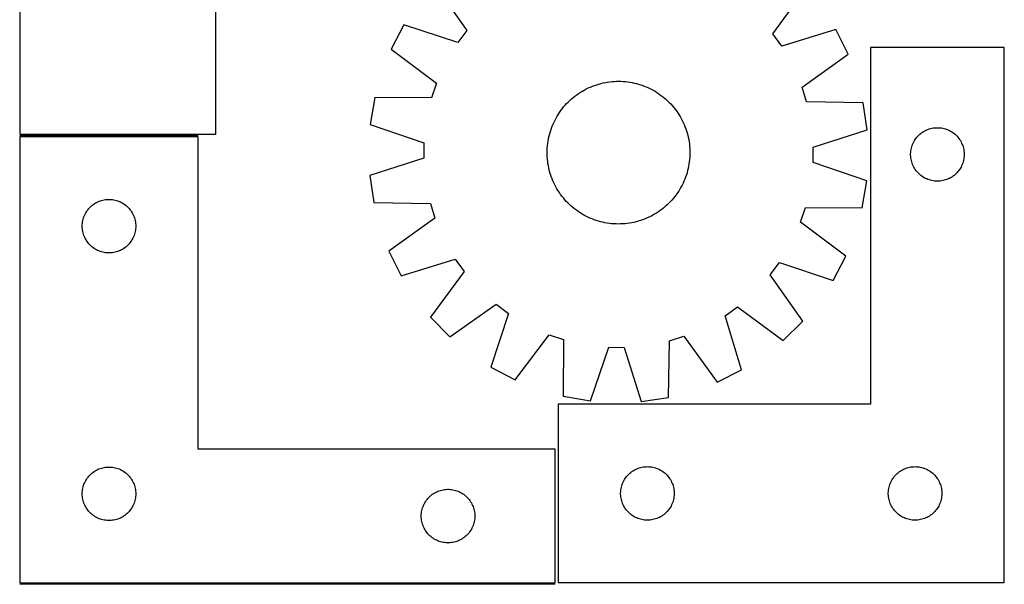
# Model space of a CAD drawing. Header units: millimetres. Extents: x 7 to 1493, y 7 to 2993.
# Tile 4 of 11: x 7 to 558, y 2115 to 2432. Entities that reach past the tile are written whole.
import ezdxf

# ---------------------------------------------------------------- set-up
doc = ezdxf.new("R2010")
doc.units = ezdxf.units.MM
doc.layers.add('COMMON', color=5, linetype='CONTINUOUS', true_color=0x0000ff)
doc.layers.add('CUT', color=7, linetype='CONTINUOUS', true_color=0x000000)

msp = doc.modelspace()

# ---------------------------------------------------------------- linework, layer by layer
at = {"layer": 'COMMON'}
for p, q in [((6.566865, 2366.606583), (106.566865, 2366.606583)), ((306.566865, 2115.106583), (6.566865, 2115.106583))]:
    msp.add_line(p, q, dxfattribs=at)
at = {"layer": 'CUT'}
for p, q in [((6.522918, 2547.356584), (6.522918, 2367.356584)), ((116.522918, 2367.356584), (116.522918, 2547.356584)), ((238.832608, 2451.589035), (257.077833, 2425.587371)), ((428.580789, 2423.711231), (447.390465, 2449.307536)), ((221.80634, 2428.685498), (214.671677, 2415.053655)), ((251.962382, 2418.706126), (221.80634, 2428.685498)), ((257.077833, 2425.587371), (251.962382, 2418.706126)), ((433.544481, 2416.719726), (428.580789, 2423.711231)), ((463.911617, 2426.037011), (433.544481, 2416.719726)), ((470.74636, 2412.252351), (463.911617, 2426.037011)), ((214.671677, 2415.053655), (240.058873, 2395.962688)), ((444.947602, 2393.721328), (470.74636, 2412.252351)), ((558.277252, 2416.046906), (483.277252, 2416.046906)), ((483.277252, 2416.046906), (483.277252, 2216.046906)), ((558.277252, 2116.046906), (558.277252, 2416.046906)), ((240.058873, 2395.962688), (237.320212, 2387.837474)), ((327.479618, 2394.284595), (328.656448, 2394.725138)), ((328.656448, 2394.725138), (329.846535, 2395.128499)), ((329.846535, 2395.128499), (331.048705, 2395.494278)), ((331.048705, 2395.494278), (332.261771, 2395.822117)), ((332.261771, 2395.822117), (333.484536, 2396.11169)), ((333.484536, 2396.11169), (334.715793, 2396.362712)), ((334.715793, 2396.362712), (335.954328, 2396.574936)), ((335.954328, 2396.574936), (337.198917, 2396.748152)), ((337.198917, 2396.748152), (338.448334, 2396.882189)), ((338.448334, 2396.882189), (339.701344, 2396.976914)), ((339.701344, 2396.976914), (340.956711, 2397.032235)), ((340.956711, 2397.032235), (342.213196, 2397.048096)), ((342.213196, 2397.048096), (343.469559, 2397.024483)), ((343.469559, 2397.024483), (344.724561, 2396.961417)), ((344.724561, 2396.961417), (345.976963, 2396.858963)), ((345.976963, 2396.858963), (347.225528, 2396.71722)), ((347.225528, 2396.71722), (348.469025, 2396.536328)), ((348.469025, 2396.536328), (349.706227, 2396.316467)), ((349.706227, 2396.316467), (350.935912, 2396.057853)), ((350.935912, 2396.057853), (352.156867, 2395.760741)), ((352.156867, 2395.760741), (353.367887, 2395.425424)), ((353.367887, 2395.425424), (354.567777, 2395.052234)), ((354.567777, 2395.052234), (355.755353, 2394.641538)), ((355.755353, 2394.641538), (356.929442, 2394.193743)), ((317.671136, 2388.729969), (318.678331, 2389.481345)), ((318.678331, 2389.481345), (319.70863, 2390.200713)), ((319.70863, 2390.200713), (320.761016, 2390.887363)), ((320.761016, 2390.887363), (321.834452, 2391.540619)), ((321.834452, 2391.540619), (322.927877, 2392.159835)), ((322.927877, 2392.159835), (324.040213, 2392.7444)), ((324.040213, 2392.7444), (325.170361, 2393.293737)), ((325.170361, 2393.293737), (326.317207, 2393.807305)), ((326.317207, 2393.807305), (327.479618, 2394.284595)), ((356.929442, 2394.193743), (358.088887, 2393.709289)), ((358.088887, 2393.709289), (359.232542, 2393.188656)), ((359.232542, 2393.188656), (360.35928, 2392.632356)), ((360.35928, 2392.632356), (361.467988, 2392.040939)), ((361.467988, 2392.040939), (362.557571, 2391.414989)), ((362.557571, 2391.414989), (363.626956, 2390.755122)), ((363.626956, 2390.755122), (364.675086, 2390.061991)), ((364.675086, 2390.061991), (365.700927, 2389.33628)), ((365.700927, 2389.33628), (366.703467, 2388.578704)), ((447.507859, 2385.538147), (444.947602, 2393.721328)), ((205.556316, 2388.009691), (202.983319, 2372.840306)), ((237.320212, 2387.837474), (205.556316, 2388.009691)), ((311.348071, 2382.640205), (312.167102, 2383.593198)), ((312.167102, 2383.593198), (313.015663, 2384.519995)), ((313.015663, 2384.519995), (313.892916, 2385.41968)), ((313.892916, 2385.41968), (314.797997, 2386.291365)), ((314.797997, 2386.291365), (315.730011, 2387.134192)), ((315.730011, 2387.134192), (316.688039, 2387.947327)), ((316.688039, 2387.947327), (317.671136, 2388.729969)), ((366.703467, 2388.578704), (367.681716, 2387.790012)), ((367.681716, 2387.790012), (368.634709, 2386.970981)), ((368.634709, 2386.970981), (369.561505, 2386.12242)), ((369.561505, 2386.12242), (370.46119, 2385.245167)), ((370.46119, 2385.245167), (371.332876, 2384.340086)), ((371.332876, 2384.340086), (372.175702, 2383.408072)), ((479.267921, 2385.015449), (447.507859, 2385.538147)), ((481.508454, 2369.793407), (479.267921, 2385.015449)), ((307.723095, 2377.516061), (308.382961, 2378.585446)), ((308.382961, 2378.585446), (309.076092, 2379.633576)), ((309.076092, 2379.633576), (309.801803, 2380.659417)), ((309.801803, 2380.659417), (310.559379, 2381.661956)), ((310.559379, 2381.661956), (311.348071, 2382.640205)), ((372.175702, 2383.408072), (372.988837, 2382.450044)), ((372.988837, 2382.450044), (373.771479, 2381.466948)), ((373.771479, 2381.466948), (374.522855, 2380.459753)), ((374.522855, 2380.459753), (375.242223, 2379.429454)), ((375.242223, 2379.429454), (375.928874, 2378.377067)), ((375.928874, 2378.377067), (376.582129, 2377.303631)), ((202.983319, 2372.840306), (233.027411, 2362.528792)), ((304.944341, 2371.887932), (305.428794, 2373.047377)), ((305.428794, 2373.047377), (305.949428, 2374.191032)), ((305.949428, 2374.191032), (306.505727, 2375.31777)), ((306.505727, 2375.31777), (307.097144, 2376.426477)), ((307.097144, 2376.426477), (307.723095, 2377.516061)), ((376.582129, 2377.303631), (377.201345, 2376.210206)), ((377.201345, 2376.210206), (377.78591, 2375.097871)), ((377.78591, 2375.097871), (378.335247, 2373.967722)), ((378.335247, 2373.967722), (378.848815, 2372.820876)), ((378.848815, 2372.820876), (379.326105, 2371.658465)), ((6.522918, 2367.356584), (116.522918, 2367.356584)), ((303.080231, 2365.894402), (303.377343, 2367.115357)), ((303.377343, 2367.115357), (303.712659, 2368.326377)), ((303.712659, 2368.326377), (304.08585, 2369.526267)), ((304.08585, 2369.526267), (304.496545, 2370.713843)), ((304.496545, 2370.713843), (304.944341, 2371.887932)), ((379.326105, 2371.658465), (379.766648, 2370.481635)), ((379.766648, 2370.481635), (380.170009, 2369.291548)), ((380.170009, 2369.291548), (380.535789, 2368.089378)), ((380.535789, 2368.089378), (380.863627, 2366.876312)), ((451.245975, 2360.141612), (481.508454, 2369.793407)), ((510.30809, 2366.789189), (510.87497, 2367.313885)), ((510.87497, 2367.313885), (511.46811, 2367.808703)), ((511.46811, 2367.808703), (512.085935, 2368.272331)), ((512.085935, 2368.272331), (512.726809, 2368.703539)), ((512.726809, 2368.703539), (513.389031, 2369.101185)), ((513.389031, 2369.101185), (514.070845, 2369.464212)), ((514.070845, 2369.464212), (514.770443, 2369.791659)), ((514.770443, 2369.791659), (515.485971, 2370.082658)), ((515.485971, 2370.082658), (516.215529, 2370.336437)), ((516.215529, 2370.336437), (516.957185, 2370.552322)), ((516.957185, 2370.552322), (517.708971, 2370.729741)), ((517.708971, 2370.729741), (518.468893, 2370.868224)), ((518.468893, 2370.868224), (519.234937, 2370.967404)), ((519.234937, 2370.967404), (520.005071, 2371.027017)), ((520.005071, 2371.027017), (520.777252, 2371.046906)), ((520.777252, 2371.046906), (521.549433, 2371.027017)), ((521.549433, 2371.027017), (522.319567, 2370.967404)), ((522.319567, 2370.967404), (523.085611, 2370.868224)), ((523.085611, 2370.868224), (523.845533, 2370.729741)), ((523.845533, 2370.729741), (524.597319, 2370.552322)), ((524.597319, 2370.552322), (525.338974, 2370.336437)), ((525.338974, 2370.336437), (526.068533, 2370.082658)), ((526.068533, 2370.082658), (526.78406, 2369.791659)), ((526.78406, 2369.791659), (527.483659, 2369.464212)), ((527.483659, 2369.464212), (528.165473, 2369.101185)), ((528.165473, 2369.101185), (528.827695, 2368.703539)), ((528.827695, 2368.703539), (529.468568, 2368.272331)), ((529.468568, 2368.272331), (530.086394, 2367.808703)), ((530.086394, 2367.808703), (530.679534, 2367.313885)), ((530.679534, 2367.313885), (531.246414, 2366.789189)), ((106.566865, 2365.856583), (6.566865, 2365.856583)), ((6.566865, 2365.856583), (6.566865, 2115.856583)), ((106.566865, 2190.856583), (106.566865, 2365.856583)), ((233.027411, 2362.528792), (232.933618, 2353.954961)), ((302.279121, 2360.935453), (302.420864, 2362.184018)), ((302.420864, 2362.184018), (302.601755, 2363.427515)), ((302.601755, 2363.427515), (302.821616, 2364.664717)), ((302.821616, 2364.664717), (303.080231, 2365.894402)), ((380.863627, 2366.876312), (381.1532, 2365.653547)), ((381.1532, 2365.653547), (381.404223, 2364.42229)), ((381.404223, 2364.42229), (381.616446, 2363.183755)), ((381.616446, 2363.183755), (381.789662, 2361.939166)), ((381.789662, 2361.939166), (381.923699, 2360.68975)), ((506.609913, 2360.975042), (506.882392, 2361.697824)), ((506.882392, 2361.697824), (507.191718, 2362.405622)), ((507.191718, 2362.405622), (507.53707, 2363.096557)), ((507.53707, 2363.096557), (507.917532, 2363.768798)), ((507.917532, 2363.768798), (508.332097, 2364.420562)), ((508.332097, 2364.420562), (508.779663, 2365.05012)), ((508.779663, 2365.05012), (509.259045, 2365.655804)), ((509.259045, 2365.655804), (509.768971, 2366.236006)), ((509.768971, 2366.236006), (510.30809, 2366.789189)), ((531.246414, 2366.789189), (531.785532, 2366.236006)), ((531.785532, 2366.236006), (532.295459, 2365.655804)), ((532.295459, 2365.655804), (532.774841, 2365.05012)), ((532.774841, 2365.05012), (533.222407, 2364.420562)), ((533.222407, 2364.420562), (533.636971, 2363.768798)), ((533.636971, 2363.768798), (534.017434, 2363.096557)), ((534.017434, 2363.096557), (534.362786, 2362.405622)), ((534.362786, 2362.405622), (534.672111, 2361.697824)), ((534.672111, 2361.697824), (534.94459, 2360.975042)), ((302.089987, 2357.171686), (302.113601, 2358.428049)), ((302.105849, 2355.9152), (302.089987, 2357.171686)), ((302.113601, 2358.428049), (302.176666, 2359.683051)), ((302.176666, 2359.683051), (302.279121, 2360.935453)), ((381.923699, 2360.68975), (382.018424, 2359.43674)), ((382.018424, 2359.43674), (382.073745, 2358.181373)), ((382.089606, 2356.924887), (382.065993, 2355.668524)), ((382.073745, 2358.181373), (382.089606, 2356.924887)), ((451.152183, 2351.567781), (451.245975, 2360.141612)), ((505.782225, 2356.433125), (505.821989, 2357.204538)), ((505.782225, 2355.660687), (505.782225, 2356.433125)), ((505.821989, 2357.204538), (505.901412, 2357.972881)), ((505.901412, 2357.972881), (506.020283, 2358.736117)), ((506.020283, 2358.736117), (506.178286, 2359.492222)), ((506.178286, 2359.492222), (506.375004, 2360.23919)), ((506.375004, 2360.23919), (506.609913, 2360.975042)), ((534.94459, 2360.975042), (535.1795, 2360.23919)), ((535.1795, 2360.23919), (535.376217, 2359.492222)), ((535.376217, 2359.492222), (535.534221, 2358.736117)), ((535.534221, 2358.736117), (535.653092, 2357.972881)), ((535.653092, 2357.972881), (535.732515, 2357.204538)), ((535.732515, 2357.204538), (535.772279, 2356.433125)), ((535.772279, 2356.433125), (535.772279, 2355.660687)), ((232.933618, 2353.954961), (202.67114, 2344.303166)), ((302.161169, 2354.659833), (302.105849, 2355.9152)), ((302.255895, 2353.406823), (302.161169, 2354.659833)), ((302.389932, 2352.157407), (302.255895, 2353.406823)), ((302.563147, 2350.912818), (302.389932, 2352.157407)), ((302.775371, 2349.674283), (302.563147, 2350.912818)), ((381.577839, 2350.669058), (381.357977, 2349.431856)), ((381.75873, 2351.912555), (381.577839, 2350.669058)), ((381.900473, 2353.16112), (381.75873, 2351.912555)), ((382.002928, 2354.413522), (381.900473, 2353.16112)), ((382.065993, 2355.668524), (382.002928, 2354.413522)), ((481.196274, 2341.256267), (451.152183, 2351.567781)), ((505.821989, 2354.889274), (505.782225, 2355.660687)), ((505.901412, 2354.120931), (505.821989, 2354.889274)), ((506.020283, 2353.357695), (505.901412, 2354.120931)), ((506.178286, 2352.60159), (506.020283, 2353.357695)), ((506.375004, 2351.854621), (506.178286, 2352.60159)), ((506.609913, 2351.11877), (506.375004, 2351.854621)), ((506.882392, 2350.395988), (506.609913, 2351.11877)), ((534.94459, 2351.11877), (534.672111, 2350.395988)), ((535.1795, 2351.854621), (534.94459, 2351.11877)), ((535.376217, 2352.60159), (535.1795, 2351.854621)), ((535.534221, 2353.357695), (535.376217, 2352.60159)), ((535.653092, 2354.120931), (535.534221, 2353.357695)), ((535.732515, 2354.889274), (535.653092, 2354.120931)), ((535.772279, 2355.660687), (535.732515, 2354.889274)), ((303.026393, 2348.443026), (302.775371, 2349.674283)), ((303.315967, 2347.220261), (303.026393, 2348.443026)), ((303.643805, 2346.007195), (303.315967, 2347.220261)), ((304.009585, 2344.805025), (303.643805, 2346.007195)), ((380.466934, 2345.770196), (380.093744, 2344.570306)), ((380.802251, 2346.981216), (380.466934, 2345.770196)), ((381.099363, 2348.202171), (380.802251, 2346.981216)), ((381.357977, 2349.431856), (381.099363, 2348.202171)), ((507.191718, 2349.68819), (506.882392, 2350.395988)), ((507.53707, 2348.997255), (507.191718, 2349.68819)), ((507.917532, 2348.325014), (507.53707, 2348.997255)), ((508.332097, 2347.67325), (507.917532, 2348.325014)), ((508.779663, 2347.043692), (508.332097, 2347.67325)), ((509.259045, 2346.438008), (508.779663, 2347.043692)), ((509.768971, 2345.857806), (509.259045, 2346.438008)), ((510.30809, 2345.304623), (509.768971, 2345.857806)), ((510.87497, 2344.779927), (510.30809, 2345.304623)), ((531.246414, 2345.304623), (530.679534, 2344.779927)), ((531.785532, 2345.857806), (531.246414, 2345.304623)), ((532.295459, 2346.438008), (531.785532, 2345.857806)), ((532.774841, 2347.043692), (532.295459, 2346.438008)), ((533.222407, 2347.67325), (532.774841, 2347.043692)), ((533.636971, 2348.325014), (533.222407, 2347.67325)), ((534.017434, 2348.997255), (533.636971, 2348.325014)), ((534.362786, 2349.68819), (534.017434, 2348.997255)), ((534.672111, 2350.395988), (534.362786, 2349.68819)), ((202.67114, 2344.303166), (204.911672, 2329.081124)), ((304.412945, 2343.614938), (304.009585, 2344.805025)), ((304.853488, 2342.438108), (304.412945, 2343.614938)), ((305.330779, 2341.275697), (304.853488, 2342.438108)), ((305.844346, 2340.128851), (305.330779, 2341.275697)), ((306.393683, 2338.998702), (305.844346, 2340.128851)), ((378.230166, 2339.905541), (377.673866, 2338.778804)), ((378.750799, 2341.049196), (378.230166, 2339.905541)), ((379.235253, 2342.208641), (378.750799, 2341.049196)), ((379.683048, 2343.38273), (379.235253, 2342.208641)), ((380.093744, 2344.570306), (379.683048, 2343.38273)), ((478.623278, 2326.086883), (481.196274, 2341.256267)), ((511.46811, 2344.285109), (510.87497, 2344.779927)), ((512.085935, 2343.821481), (511.46811, 2344.285109)), ((512.726809, 2343.390273), (512.085935, 2343.821481)), ((513.389031, 2342.992627), (512.726809, 2343.390273)), ((514.070845, 2342.6296), (513.389031, 2342.992627)), ((514.770443, 2342.302152), (514.070845, 2342.6296)), ((515.485971, 2342.011154), (514.770443, 2342.302152)), ((516.215529, 2341.757375), (515.485971, 2342.011154)), ((516.957185, 2341.54149), (516.215529, 2341.757375)), ((517.708971, 2341.364071), (516.957185, 2341.54149)), ((518.468893, 2341.225587), (517.708971, 2341.364071)), ((519.234937, 2341.126408), (518.468893, 2341.225587)), ((520.005071, 2341.066795), (519.234937, 2341.126408)), ((520.777252, 2341.046906), (520.005071, 2341.066795)), ((521.549433, 2341.066795), (520.777252, 2341.046906)), ((522.319567, 2341.126408), (521.549433, 2341.066795)), ((523.085611, 2341.225587), (522.319567, 2341.126408)), ((523.845533, 2341.364071), (523.085611, 2341.225587)), ((524.597319, 2341.54149), (523.845533, 2341.364071)), ((525.338974, 2341.757375), (524.597319, 2341.54149)), ((526.068533, 2342.011154), (525.338974, 2341.757375)), ((526.78406, 2342.302152), (526.068533, 2342.011154)), ((527.483659, 2342.6296), (526.78406, 2342.302152)), ((528.165473, 2342.992627), (527.483659, 2342.6296)), ((528.827695, 2343.390273), (528.165473, 2342.992627)), ((529.468568, 2343.821481), (528.827695, 2343.390273)), ((530.086394, 2344.285109), (529.468568, 2343.821481)), ((530.679534, 2344.779927), (530.086394, 2344.285109)), ((306.978248, 2337.886367), (306.393683, 2338.998702)), ((307.597464, 2336.792942), (306.978248, 2337.886367)), ((308.25072, 2335.719506), (307.597464, 2336.792942)), ((308.937371, 2334.667119), (308.25072, 2335.719506)), ((309.656739, 2333.63682), (308.937371, 2334.667119)), ((375.103502, 2334.462997), (374.37779, 2333.437156)), ((375.796632, 2335.511127), (375.103502, 2334.462997)), ((376.456499, 2336.580512), (375.796632, 2335.511127)), ((377.082449, 2337.670096), (376.456499, 2336.580512)), ((377.673866, 2338.778804), (377.082449, 2337.670096)), ((48.193209, 2328.301739), (48.844973, 2328.716303)), ((48.844973, 2328.716303), (49.517214, 2329.096765)), ((49.517214, 2329.096765), (50.208149, 2329.442117)), ((50.208149, 2329.442117), (50.915946, 2329.751443)), ((50.915946, 2329.751443), (51.638729, 2330.023922)), ((51.638729, 2330.023922), (52.37458, 2330.258831)), ((52.37458, 2330.258831), (53.121549, 2330.455549)), ((53.121549, 2330.455549), (53.877653, 2330.613553)), ((53.877653, 2330.613553), (54.640889, 2330.732423)), ((54.640889, 2330.732423), (55.409233, 2330.811846)), ((55.409233, 2330.811846), (56.180646, 2330.85161)), ((56.180646, 2330.85161), (56.953083, 2330.85161)), ((56.953083, 2330.85161), (57.724497, 2330.811846)), ((57.724497, 2330.811846), (58.49284, 2330.732423)), ((58.49284, 2330.732423), (59.256076, 2330.613553)), ((59.256076, 2330.613553), (60.012181, 2330.455549)), ((60.012181, 2330.455549), (60.759149, 2330.258831)), ((60.759149, 2330.258831), (61.495, 2330.023922)), ((61.495, 2330.023922), (62.217783, 2329.751443)), ((62.217783, 2329.751443), (62.925581, 2329.442117)), ((62.925581, 2329.442117), (63.616516, 2329.096765)), ((63.616516, 2329.096765), (64.288757, 2328.716303)), ((64.288757, 2328.716303), (64.940521, 2328.301739)), ((204.911672, 2329.081124), (236.671734, 2328.558426)), ((236.671734, 2328.558426), (239.231992, 2320.375245)), ((310.408114, 2332.629626), (309.656739, 2333.63682)), ((311.190756, 2331.646529), (310.408114, 2332.629626)), ((312.003891, 2330.688501), (311.190756, 2331.646529)), ((312.846718, 2329.756487), (312.003891, 2330.688501)), ((313.718404, 2328.851406), (312.846718, 2329.756487)), ((314.618089, 2327.974153), (313.718404, 2328.851406)), ((370.286677, 2328.676894), (369.381597, 2327.805208)), ((371.163931, 2329.576578), (370.286677, 2328.676894)), ((372.012491, 2330.503375), (371.163931, 2329.576578)), ((372.831522, 2331.456368), (372.012491, 2330.503375)), ((373.620215, 2332.434617), (372.831522, 2331.456368)), ((374.37779, 2333.437156), (373.620215, 2332.434617)), ((43.149558, 2322.56299), (43.512586, 2323.244804)), ((43.512586, 2323.244804), (43.910231, 2323.907026)), ((43.910231, 2323.907026), (44.34144, 2324.5479)), ((44.34144, 2324.5479), (44.805068, 2325.165726)), ((44.805068, 2325.165726), (45.299886, 2325.758865)), ((45.299886, 2325.758865), (45.824582, 2326.325746)), ((45.824582, 2326.325746), (46.377765, 2326.864864)), ((46.377765, 2326.864864), (46.957967, 2327.37479)), ((46.957967, 2327.37479), (47.56365, 2327.854172)), ((47.56365, 2327.854172), (48.193209, 2328.301739)), ((64.940521, 2328.301739), (65.570079, 2327.854172)), ((65.570079, 2327.854172), (66.175762, 2327.37479)), ((66.175762, 2327.37479), (66.755965, 2326.864864)), ((66.755965, 2326.864864), (67.309148, 2326.325746)), ((67.309148, 2326.325746), (67.833844, 2325.758865)), ((67.833844, 2325.758865), (68.328662, 2325.165726)), ((68.328662, 2325.165726), (68.79229, 2324.5479)), ((68.79229, 2324.5479), (69.223498, 2323.907026)), ((69.223498, 2323.907026), (69.621143, 2323.244804)), ((69.621143, 2323.244804), (69.984171, 2322.56299)), ((315.544885, 2327.125592), (314.618089, 2327.974153)), ((316.497878, 2326.306561), (315.544885, 2327.125592)), ((317.476127, 2325.517869), (316.497878, 2326.306561)), ((318.478667, 2324.760293), (317.476127, 2325.517869)), ((319.504508, 2324.034582), (318.478667, 2324.760293)), ((320.552638, 2323.341451), (319.504508, 2324.034582)), ((321.622022, 2322.681585), (320.552638, 2323.341451)), ((363.418577, 2323.20921), (362.345142, 2322.555954)), ((364.470964, 2323.89586), (363.418577, 2323.20921)), ((365.501263, 2324.615229), (364.470964, 2323.89586)), ((366.508458, 2325.366604), (365.501263, 2324.615229)), ((367.491554, 2326.149246), (366.508458, 2325.366604)), ((368.449582, 2326.962381), (367.491554, 2326.149246)), ((369.381597, 2327.805208), (368.449582, 2326.962381)), ((444.12072, 2318.133885), (446.859382, 2326.259099)), ((446.859382, 2326.259099), (478.623278, 2326.086883)), ((41.586753, 2316.628765), (41.646367, 2317.398898)), ((41.646367, 2317.398898), (41.745546, 2318.164942)), ((41.745546, 2318.164942), (41.884029, 2318.924864)), ((41.884029, 2318.924864), (42.061449, 2319.67665)), ((42.061449, 2319.67665), (42.277334, 2320.418306)), ((42.277334, 2320.418306), (42.531112, 2321.147865)), ((42.531112, 2321.147865), (42.822111, 2321.863392)), ((42.822111, 2321.863392), (43.149558, 2322.56299)), ((69.984171, 2322.56299), (70.311618, 2321.863392)), ((70.311618, 2321.863392), (70.602617, 2321.147865)), ((70.602617, 2321.147865), (70.856395, 2320.418306)), ((70.856395, 2320.418306), (71.072281, 2319.67665)), ((71.072281, 2319.67665), (71.2497, 2318.924864)), ((71.2497, 2318.924864), (71.388183, 2318.164942)), ((71.388183, 2318.164942), (71.487363, 2317.398898)), ((71.487363, 2317.398898), (71.546976, 2316.628765)), ((239.231992, 2320.375245), (213.433234, 2301.844222)), ((322.711606, 2322.055634), (321.622022, 2322.681585)), ((323.820314, 2321.464217), (322.711606, 2322.055634)), ((324.947051, 2320.907917), (323.820314, 2321.464217)), ((326.090707, 2320.387284), (324.947051, 2320.907917)), ((327.250151, 2319.90283), (326.090707, 2320.387284)), ((328.424241, 2319.455035), (327.250151, 2319.90283)), ((329.611816, 2319.044339), (328.424241, 2319.455035)), ((330.811706, 2318.671149), (329.611816, 2319.044339)), ((332.022726, 2318.335833), (330.811706, 2318.671149)), ((333.243681, 2318.038721), (332.022726, 2318.335833)), ((334.473366, 2317.780106), (333.243681, 2318.038721)), ((335.710568, 2317.560245), (334.473366, 2317.780106)), ((336.954065, 2317.379353), (335.710568, 2317.560245)), ((338.202631, 2317.23761), (336.954065, 2317.379353)), ((348.225266, 2317.521637), (346.980676, 2317.348421)), ((349.4638, 2317.733861), (348.225266, 2317.521637)), ((350.695058, 2317.984883), (349.4638, 2317.733861)), ((351.917823, 2318.274456), (350.695058, 2317.984883)), ((353.130888, 2318.602295), (351.917823, 2318.274456)), ((354.333058, 2318.968074), (353.130888, 2318.602295)), ((355.523145, 2319.371435), (354.333058, 2318.968074)), ((356.699975, 2319.811978), (355.523145, 2319.371435)), ((357.862387, 2320.289268), (356.699975, 2319.811978)), ((359.009232, 2320.802836), (357.862387, 2320.289268)), ((360.139381, 2321.352173), (359.009232, 2320.802836)), ((361.251717, 2321.936738), (360.139381, 2321.352173)), ((362.345142, 2322.555954), (361.251717, 2321.936738)), ((469.507916, 2299.042918), (444.12072, 2318.133885)), ((41.566865, 2315.856583), (41.586753, 2316.628765)), ((41.586753, 2315.084402), (41.566865, 2315.856583)), ((41.646367, 2314.314268), (41.586753, 2315.084402)), ((41.745546, 2313.548225), (41.646367, 2314.314268)), ((41.884029, 2312.788302), (41.745546, 2313.548225)), ((42.061449, 2312.036517), (41.884029, 2312.788302)), ((42.277334, 2311.294861), (42.061449, 2312.036517)), ((71.072281, 2312.036517), (70.856395, 2311.294861)), ((71.2497, 2312.788302), (71.072281, 2312.036517)), ((71.388183, 2313.548225), (71.2497, 2312.788302)), ((71.487363, 2314.314268), (71.388183, 2313.548225)), ((71.546976, 2315.084402), (71.487363, 2314.314268)), ((71.546976, 2316.628765), (71.566865, 2315.856583)), ((71.566865, 2315.856583), (71.546976, 2315.084402)), ((339.455032, 2317.135156), (338.202631, 2317.23761)), ((340.710034, 2317.07209), (339.455032, 2317.135156)), ((341.966398, 2317.048477), (340.710034, 2317.07209)), ((343.222883, 2317.064338), (341.966398, 2317.048477)), ((344.47825, 2317.119659), (343.222883, 2317.064338)), ((345.73126, 2317.214385), (344.47825, 2317.119659)), ((346.980676, 2317.348421), (345.73126, 2317.214385)), ((42.531112, 2310.565302), (42.277334, 2311.294861)), ((42.822111, 2309.849775), (42.531112, 2310.565302)), ((43.149558, 2309.150176), (42.822111, 2309.849775)), ((43.512586, 2308.468362), (43.149558, 2309.150176)), ((43.910231, 2307.80614), (43.512586, 2308.468362)), ((44.34144, 2307.165267), (43.910231, 2307.80614)), ((44.805068, 2306.547441), (44.34144, 2307.165267)), ((45.299886, 2305.954302), (44.805068, 2306.547441)), ((68.328662, 2306.547441), (67.833844, 2305.954302)), ((68.79229, 2307.165267), (68.328662, 2306.547441)), ((69.223498, 2307.80614), (68.79229, 2307.165267)), ((69.621143, 2308.468362), (69.223498, 2307.80614)), ((69.984171, 2309.150176), (69.621143, 2308.468362)), ((70.311618, 2309.849775), (69.984171, 2309.150176)), ((70.602617, 2310.565302), (70.311618, 2309.849775)), ((70.856395, 2311.294861), (70.602617, 2310.565302)), ((45.824582, 2305.387421), (45.299886, 2305.954302)), ((46.377765, 2304.848303), (45.824582, 2305.387421)), ((46.957967, 2304.338377), (46.377765, 2304.848303)), ((47.56365, 2303.858995), (46.957967, 2304.338377)), ((48.193209, 2303.411428), (47.56365, 2303.858995)), ((48.844973, 2302.996864), (48.193209, 2303.411428)), ((49.517214, 2302.616401), (48.844973, 2302.996864)), ((50.208149, 2302.271049), (49.517214, 2302.616401)), ((50.915946, 2301.961724), (50.208149, 2302.271049)), ((51.638729, 2301.689245), (50.915946, 2301.961724)), ((52.37458, 2301.454335), (51.638729, 2301.689245)), ((53.121549, 2301.257618), (52.37458, 2301.454335)), ((53.877653, 2301.099614), (53.121549, 2301.257618)), ((54.640889, 2300.980743), (53.877653, 2301.099614)), ((55.409233, 2300.90132), (54.640889, 2300.980743)), ((56.180646, 2300.861556), (55.409233, 2300.90132)), ((56.953083, 2300.861556), (56.180646, 2300.861556)), ((57.724497, 2300.90132), (56.953083, 2300.861556)), ((58.49284, 2300.980743), (57.724497, 2300.90132)), ((59.256076, 2301.099614), (58.49284, 2300.980743)), ((60.012181, 2301.257618), (59.256076, 2301.099614)), ((60.759149, 2301.454335), (60.012181, 2301.257618)), ((61.495, 2301.689245), (60.759149, 2301.454335)), ((62.217783, 2301.961724), (61.495, 2301.689245)), ((62.925581, 2302.271049), (62.217783, 2301.961724)), ((63.616516, 2302.616401), (62.925581, 2302.271049)), ((64.288757, 2302.996864), (63.616516, 2302.616401)), ((64.940521, 2303.411428), (64.288757, 2302.996864)), ((65.570079, 2303.858995), (64.940521, 2303.411428)), ((66.175762, 2304.338377), (65.570079, 2303.858995)), ((66.755965, 2304.848303), (66.175762, 2304.338377)), ((67.309148, 2305.387421), (66.755965, 2304.848303)), ((67.833844, 2305.954302), (67.309148, 2305.387421)), ((213.433234, 2301.844222), (220.267976, 2288.059562)), ((220.267976, 2288.059562), (250.635113, 2297.376847)), ((250.635113, 2297.376847), (255.598804, 2290.385342)), ((427.10176, 2288.509202), (432.217211, 2295.390447)), ((432.217211, 2295.390447), (462.373254, 2285.411076)), ((462.373254, 2285.411076), (469.507916, 2299.042918)), ((255.598804, 2290.385342), (236.789128, 2264.789037)), ((445.346985, 2262.507539), (427.10176, 2288.509202)), ((247.549049, 2253.791098), (273.550712, 2272.036323)), ((273.550712, 2272.036323), (280.431957, 2266.920872)), ((401.761237, 2265.593602), (408.752741, 2270.557294)), ((408.752741, 2270.557294), (434.349047, 2251.747618)), ((236.789128, 2264.789037), (247.549049, 2253.791098)), ((280.431957, 2266.920872), (270.452586, 2236.76483)), ((411.078521, 2235.226466), (401.761237, 2265.593602)), ((434.349047, 2251.747618), (445.346985, 2262.507539)), ((284.084428, 2229.630167), (303.175395, 2255.017363)), ((303.175395, 2255.017363), (311.30061, 2252.278702)), ((311.30061, 2252.278702), (311.128393, 2220.514805)), ((370.05696, 2219.870162), (370.579657, 2251.630224)), ((370.579657, 2251.630224), (378.762838, 2254.190482)), ((378.762838, 2254.190482), (397.293861, 2228.391723)), ((326.297778, 2217.941809), (336.609291, 2247.9859)), ((336.609291, 2247.9859), (345.183122, 2247.892108)), ((345.183122, 2247.892108), (354.834918, 2217.62963)), ((270.452586, 2236.76483), (284.084428, 2229.630167)), ((397.293861, 2228.391723), (411.078521, 2235.226466)), ((311.128393, 2220.514805), (326.297778, 2217.941809)), ((354.834918, 2217.62963), (370.05696, 2219.870162)), ((483.277252, 2216.046906), (308.277252, 2216.046906)), ((308.277252, 2216.046906), (308.277252, 2116.046906)), ((306.566865, 2190.856583), (106.566865, 2190.856583)), ((306.566865, 2115.856583), (306.566865, 2190.856583)), ((49.517214, 2179.096765), (50.208149, 2179.442117)), ((50.208149, 2179.442117), (50.915946, 2179.751443)), ((50.915946, 2179.751443), (51.638729, 2180.023922)), ((51.638729, 2180.023922), (52.37458, 2180.258831)), ((52.37458, 2180.258831), (53.121549, 2180.455549)), ((53.121549, 2180.455549), (53.877653, 2180.613553)), ((53.877653, 2180.613553), (54.640889, 2180.732423)), ((54.640889, 2180.732423), (55.409233, 2180.811846)), ((55.409233, 2180.811846), (56.180646, 2180.85161)), ((56.180646, 2180.85161), (56.953083, 2180.85161)), ((56.953083, 2180.85161), (57.724497, 2180.811846)), ((57.724497, 2180.811846), (58.49284, 2180.732423)), ((58.49284, 2180.732423), (59.256076, 2180.613553)), ((59.256076, 2180.613553), (60.012181, 2180.455549)), ((60.012181, 2180.455549), (60.759149, 2180.258831)), ((60.759149, 2180.258831), (61.495, 2180.023922)), ((61.495, 2180.023922), (62.217783, 2179.751443)), ((62.217783, 2179.751443), (62.925581, 2179.442117)), ((62.925581, 2179.442117), (63.616516, 2179.096765)), ((350.889031, 2179.101185), (351.570845, 2179.464212)), ((351.570845, 2179.464212), (352.270443, 2179.791659)), ((352.270443, 2179.791659), (352.985971, 2180.082658)), ((352.985971, 2180.082658), (353.715529, 2180.336437)), ((353.715529, 2180.336437), (354.457185, 2180.552322)), ((354.457185, 2180.552322), (355.208971, 2180.729741)), ((355.208971, 2180.729741), (355.968893, 2180.868224)), ((355.968893, 2180.868224), (356.734937, 2180.967404)), ((356.734937, 2180.967404), (357.505071, 2181.027017)), ((357.505071, 2181.027017), (358.277252, 2181.046906)), ((358.277252, 2181.046906), (359.049433, 2181.027017)), ((359.049433, 2181.027017), (359.819567, 2180.967404)), ((359.819567, 2180.967404), (360.585611, 2180.868224)), ((360.585611, 2180.868224), (361.345533, 2180.729741)), ((361.345533, 2180.729741), (362.097319, 2180.552322)), ((362.097319, 2180.552322), (362.838974, 2180.336437)), ((362.838974, 2180.336437), (363.568533, 2180.082658)), ((363.568533, 2180.082658), (364.28406, 2179.791659)), ((364.28406, 2179.791659), (364.983659, 2179.464212)), ((364.983659, 2179.464212), (365.665473, 2179.101185)), ((500.889031, 2179.101185), (501.570845, 2179.464212)), ((501.570845, 2179.464212), (502.270443, 2179.791659)), ((502.270443, 2179.791659), (502.985971, 2180.082658)), ((502.985971, 2180.082658), (503.715529, 2180.336437)), ((503.715529, 2180.336437), (504.457185, 2180.552322)), ((504.457185, 2180.552322), (505.208971, 2180.729741)), ((505.208971, 2180.729741), (505.968893, 2180.868224)), ((505.968893, 2180.868224), (506.734937, 2180.967404)), ((506.734937, 2180.967404), (507.505071, 2181.027017)), ((507.505071, 2181.027017), (508.277252, 2181.046906)), ((508.277252, 2181.046906), (509.049433, 2181.027017)), ((509.049433, 2181.027017), (509.819567, 2180.967404)), ((509.819567, 2180.967404), (510.585611, 2180.868224)), ((510.585611, 2180.868224), (511.345533, 2180.729741)), ((511.345533, 2180.729741), (512.097319, 2180.552322)), ((512.097319, 2180.552322), (512.838974, 2180.336437)), ((512.838974, 2180.336437), (513.568533, 2180.082658)), ((513.568533, 2180.082658), (514.28406, 2179.791659)), ((514.28406, 2179.791659), (514.983659, 2179.464212)), ((514.983659, 2179.464212), (515.665473, 2179.101185)), ((43.910231, 2173.907026), (44.34144, 2174.5479)), ((44.34144, 2174.5479), (44.805068, 2175.165726)), ((44.805068, 2175.165726), (45.299886, 2175.758865)), ((45.299886, 2175.758865), (45.824582, 2176.325746)), ((45.824582, 2176.325746), (46.377765, 2176.864864)), ((46.377765, 2176.864864), (46.957967, 2177.37479)), ((46.957967, 2177.37479), (47.56365, 2177.854172)), ((47.56365, 2177.854172), (48.193209, 2178.301739)), ((48.193209, 2178.301739), (48.844973, 2178.716303)), ((48.844973, 2178.716303), (49.517214, 2179.096765)), ((63.616516, 2179.096765), (64.288757, 2178.716303)), ((64.288757, 2178.716303), (64.940521, 2178.301739)), ((64.940521, 2178.301739), (65.570079, 2177.854172)), ((65.570079, 2177.854172), (66.175762, 2177.37479)), ((66.175762, 2177.37479), (66.755965, 2176.864864)), ((66.755965, 2176.864864), (67.309148, 2176.325746)), ((67.309148, 2176.325746), (67.833844, 2175.758865)), ((67.833844, 2175.758865), (68.328662, 2175.165726)), ((68.328662, 2175.165726), (68.79229, 2174.5479)), ((68.79229, 2174.5479), (69.223498, 2173.907026)), ((345.417532, 2173.768798), (345.832097, 2174.420562)), ((345.832097, 2174.420562), (346.279663, 2175.05012)), ((346.279663, 2175.05012), (346.759045, 2175.655804)), ((346.759045, 2175.655804), (347.268971, 2176.236006)), ((347.268971, 2176.236006), (347.80809, 2176.789189)), ((347.80809, 2176.789189), (348.37497, 2177.313885)), ((348.37497, 2177.313885), (348.96811, 2177.808703)), ((348.96811, 2177.808703), (349.585935, 2178.272331)), ((349.585935, 2178.272331), (350.226809, 2178.703539)), ((350.226809, 2178.703539), (350.889031, 2179.101185)), ((365.665473, 2179.101185), (366.327695, 2178.703539)), ((366.327695, 2178.703539), (366.968568, 2178.272331)), ((366.968568, 2178.272331), (367.586394, 2177.808703)), ((367.586394, 2177.808703), (368.179534, 2177.313885)), ((368.179534, 2177.313885), (368.746414, 2176.789189)), ((368.746414, 2176.789189), (369.285532, 2176.236006)), ((369.285532, 2176.236006), (369.795459, 2175.655804)), ((369.795459, 2175.655804), (370.274841, 2175.05012)), ((370.274841, 2175.05012), (370.722407, 2174.420562)), ((370.722407, 2174.420562), (371.136971, 2173.768798)), ((495.417532, 2173.768798), (495.832097, 2174.420562)), ((495.832097, 2174.420562), (496.279663, 2175.05012)), ((496.279663, 2175.05012), (496.759045, 2175.655804)), ((496.759045, 2175.655804), (497.268971, 2176.236006)), ((497.268971, 2176.236006), (497.80809, 2176.789189)), ((497.80809, 2176.789189), (498.37497, 2177.313885)), ((498.37497, 2177.313885), (498.96811, 2177.808703)), ((498.96811, 2177.808703), (499.585935, 2178.272331)), ((499.585935, 2178.272331), (500.226809, 2178.703539)), ((500.226809, 2178.703539), (500.889031, 2179.101185)), ((515.665473, 2179.101185), (516.327695, 2178.703539)), ((516.327695, 2178.703539), (516.968568, 2178.272331)), ((516.968568, 2178.272331), (517.586394, 2177.808703)), ((517.586394, 2177.808703), (518.179534, 2177.313885)), ((518.179534, 2177.313885), (518.746414, 2176.789189)), ((518.746414, 2176.789189), (519.285532, 2176.236006)), ((519.285532, 2176.236006), (519.795459, 2175.655804)), ((519.795459, 2175.655804), (520.274841, 2175.05012)), ((520.274841, 2175.05012), (520.722407, 2174.420562)), ((520.722407, 2174.420562), (521.136971, 2173.768798)), ((41.745546, 2168.164942), (41.884029, 2168.924864)), ((41.884029, 2168.924864), (42.061449, 2169.67665)), ((42.061449, 2169.67665), (42.277334, 2170.418306)), ((42.277334, 2170.418306), (42.531112, 2171.147865)), ((42.531112, 2171.147865), (42.822111, 2171.863392)), ((42.822111, 2171.863392), (43.149558, 2172.56299)), ((43.149558, 2172.56299), (43.512586, 2173.244804)), ((43.512586, 2173.244804), (43.910231, 2173.907026)), ((69.223498, 2173.907026), (69.621143, 2173.244804)), ((69.621143, 2173.244804), (69.984171, 2172.56299)), ((69.984171, 2172.56299), (70.311618, 2171.863392)), ((70.311618, 2171.863392), (70.602617, 2171.147865)), ((70.602617, 2171.147865), (70.856395, 2170.418306)), ((70.856395, 2170.418306), (71.072281, 2169.67665)), ((71.072281, 2169.67665), (71.2497, 2168.924864)), ((71.2497, 2168.924864), (71.388183, 2168.164942)), ((343.401412, 2167.972881), (343.520283, 2168.736117)), ((343.520283, 2168.736117), (343.678286, 2169.492222)), ((343.678286, 2169.492222), (343.875004, 2170.23919)), ((343.875004, 2170.23919), (344.109913, 2170.975042)), ((344.109913, 2170.975042), (344.382392, 2171.697824)), ((344.382392, 2171.697824), (344.691718, 2172.405622)), ((344.691718, 2172.405622), (345.03707, 2173.096557)), ((345.03707, 2173.096557), (345.417532, 2173.768798)), ((371.136971, 2173.768798), (371.517434, 2173.096557)), ((371.517434, 2173.096557), (371.862786, 2172.405622)), ((371.862786, 2172.405622), (372.172111, 2171.697824)), ((372.172111, 2171.697824), (372.44459, 2170.975042)), ((372.44459, 2170.975042), (372.6795, 2170.23919)), ((372.6795, 2170.23919), (372.876217, 2169.492222)), ((372.876217, 2169.492222), (373.034221, 2168.736117)), ((373.034221, 2168.736117), (373.153092, 2167.972881)), ((493.401412, 2167.972881), (493.520283, 2168.736117)), ((493.520283, 2168.736117), (493.678286, 2169.492222)), ((493.678286, 2169.492222), (493.875004, 2170.23919)), ((493.875004, 2170.23919), (494.109913, 2170.975042)), ((494.109913, 2170.975042), (494.382392, 2171.697824)), ((494.382392, 2171.697824), (494.691718, 2172.405622)), ((494.691718, 2172.405622), (495.03707, 2173.096557)), ((495.03707, 2173.096557), (495.417532, 2173.768798)), ((521.136971, 2173.768798), (521.517434, 2173.096557)), ((521.517434, 2173.096557), (521.862786, 2172.405622)), ((521.862786, 2172.405622), (522.172111, 2171.697824)), ((522.172111, 2171.697824), (522.44459, 2170.975042)), ((522.44459, 2170.975042), (522.6795, 2170.23919)), ((522.6795, 2170.23919), (522.876217, 2169.492222)), ((522.876217, 2169.492222), (523.034221, 2168.736117)), ((523.034221, 2168.736117), (523.153092, 2167.972881)), ((41.566865, 2165.856583), (41.586753, 2166.628765)), ((41.586753, 2165.084402), (41.566865, 2165.856583)), ((41.586753, 2166.628765), (41.646367, 2167.398898)), ((41.646367, 2164.314268), (41.586753, 2165.084402)), ((41.646367, 2167.398898), (41.745546, 2168.164942)), ((41.745546, 2163.548225), (41.646367, 2164.314268)), ((41.884029, 2162.788302), (41.745546, 2163.548225)), ((71.388183, 2163.548225), (71.2497, 2162.788302)), ((71.388183, 2168.164942), (71.487363, 2167.398898)), ((71.487363, 2164.314268), (71.388183, 2163.548225)), ((71.487363, 2167.398898), (71.546976, 2166.628765)), ((71.546976, 2165.084402), (71.487363, 2164.314268)), ((71.546976, 2166.628765), (71.566865, 2165.856583)), ((71.566865, 2165.856583), (71.546976, 2165.084402)), ((234.805068, 2162.665726), (235.299886, 2163.258865)), ((235.299886, 2163.258865), (235.824582, 2163.825746)), ((235.824582, 2163.825746), (236.377765, 2164.364864)), ((236.377765, 2164.364864), (236.957967, 2164.87479)), ((236.957967, 2164.87479), (237.56365, 2165.354172)), ((237.56365, 2165.354172), (238.193209, 2165.801739)), ((238.193209, 2165.801739), (238.844973, 2166.216303)), ((238.844973, 2166.216303), (239.517214, 2166.596765)), ((239.517214, 2166.596765), (240.208149, 2166.942117)), ((240.208149, 2166.942117), (240.915946, 2167.251443)), ((240.915946, 2167.251443), (241.638729, 2167.523922)), ((241.638729, 2167.523922), (242.37458, 2167.758831)), ((242.37458, 2167.758831), (243.121549, 2167.955549)), ((243.121549, 2167.955549), (243.877653, 2168.113553)), ((243.877653, 2168.113553), (244.640889, 2168.232423)), ((244.640889, 2168.232423), (245.409233, 2168.311846)), ((245.409233, 2168.311846), (246.180646, 2168.35161)), ((246.180646, 2168.35161), (246.953083, 2168.35161)), ((246.953083, 2168.35161), (247.724497, 2168.311846)), ((247.724497, 2168.311846), (248.49284, 2168.232423)), ((248.49284, 2168.232423), (249.256076, 2168.113553)), ((249.256076, 2168.113553), (250.012181, 2167.955549)), ((250.012181, 2167.955549), (250.759149, 2167.758831)), ((250.759149, 2167.758831), (251.495, 2167.523922)), ((251.495, 2167.523922), (252.217783, 2167.251443)), ((252.217783, 2167.251443), (252.925581, 2166.942117)), ((252.925581, 2166.942117), (253.616516, 2166.596765)), ((253.616516, 2166.596765), (254.288757, 2166.216303)), ((254.288757, 2166.216303), (254.940521, 2165.801739)), ((254.940521, 2165.801739), (255.570079, 2165.354172)), ((255.570079, 2165.354172), (256.175762, 2164.87479)), ((256.175762, 2164.87479), (256.755965, 2164.364864)), ((256.755965, 2164.364864), (257.309148, 2163.825746)), ((257.309148, 2163.825746), (257.833844, 2163.258865)), ((257.833844, 2163.258865), (258.328662, 2162.665726)), ((343.282225, 2166.433125), (343.321989, 2167.204538)), ((343.282225, 2165.660687), (343.282225, 2166.433125)), ((343.321989, 2164.889274), (343.282225, 2165.660687)), ((343.321989, 2167.204538), (343.401412, 2167.972881)), ((343.401412, 2164.120931), (343.321989, 2164.889274)), ((343.520283, 2163.357695), (343.401412, 2164.120931)), ((343.678286, 2162.60159), (343.520283, 2163.357695)), ((373.034221, 2163.357695), (372.876217, 2162.60159)), ((373.153092, 2164.120931), (373.034221, 2163.357695)), ((373.153092, 2167.972881), (373.232515, 2167.204538)), ((373.232515, 2164.889274), (373.153092, 2164.120931)), ((373.232515, 2167.204538), (373.272279, 2166.433125)), ((373.272279, 2165.660687), (373.232515, 2164.889274)), ((373.272279, 2166.433125), (373.272279, 2165.660687)), ((493.282225, 2166.433125), (493.321989, 2167.204538)), ((493.282225, 2165.660687), (493.282225, 2166.433125)), ((493.321989, 2164.889274), (493.282225, 2165.660687)), ((493.321989, 2167.204538), (493.401412, 2167.972881)), ((493.401412, 2164.120931), (493.321989, 2164.889274)), ((493.520283, 2163.357695), (493.401412, 2164.120931)), ((493.678286, 2162.60159), (493.520283, 2163.357695)), ((523.034221, 2163.357695), (522.876217, 2162.60159)), ((523.153092, 2164.120931), (523.034221, 2163.357695)), ((523.153092, 2167.972881), (523.232515, 2167.204538)), ((523.232515, 2164.889274), (523.153092, 2164.120931)), ((523.232515, 2167.204538), (523.272279, 2166.433125)), ((523.272279, 2165.660687), (523.232515, 2164.889274)), ((523.272279, 2166.433125), (523.272279, 2165.660687)), ((42.061449, 2162.036517), (41.884029, 2162.788302)), ((42.277334, 2161.294861), (42.061449, 2162.036517)), ((42.531112, 2160.565302), (42.277334, 2161.294861)), ((42.822111, 2159.849775), (42.531112, 2160.565302)), ((43.149558, 2159.150176), (42.822111, 2159.849775)), ((43.512586, 2158.468362), (43.149558, 2159.150176)), ((43.910231, 2157.80614), (43.512586, 2158.468362)), ((44.34144, 2157.165267), (43.910231, 2157.80614)), ((69.223498, 2157.80614), (68.79229, 2157.165267)), ((69.621143, 2158.468362), (69.223498, 2157.80614)), ((69.984171, 2159.150176), (69.621143, 2158.468362)), ((70.311618, 2159.849775), (69.984171, 2159.150176)), ((70.602617, 2160.565302), (70.311618, 2159.849775)), ((70.856395, 2161.294861), (70.602617, 2160.565302)), ((71.072281, 2162.036517), (70.856395, 2161.294861)), ((71.2497, 2162.788302), (71.072281, 2162.036517)), ((232.061449, 2157.17665), (232.277334, 2157.918306)), ((232.277334, 2157.918306), (232.531112, 2158.647865)), ((232.531112, 2158.647865), (232.822111, 2159.363392)), ((232.822111, 2159.363392), (233.149558, 2160.06299)), ((233.149558, 2160.06299), (233.512586, 2160.744804)), ((233.512586, 2160.744804), (233.910231, 2161.407026)), ((233.910231, 2161.407026), (234.34144, 2162.0479)), ((234.34144, 2162.0479), (234.805068, 2162.665726)), ((258.328662, 2162.665726), (258.79229, 2162.0479)), ((258.79229, 2162.0479), (259.223498, 2161.407026)), ((259.223498, 2161.407026), (259.621143, 2160.744804)), ((259.621143, 2160.744804), (259.984171, 2160.06299)), ((259.984171, 2160.06299), (260.311618, 2159.363392)), ((260.311618, 2159.363392), (260.602617, 2158.647865)), ((260.602617, 2158.647865), (260.856395, 2157.918306)), ((260.856395, 2157.918306), (261.072281, 2157.17665)), ((343.875004, 2161.854621), (343.678286, 2162.60159)), ((344.109913, 2161.11877), (343.875004, 2161.854621)), ((344.382392, 2160.395988), (344.109913, 2161.11877)), ((344.691718, 2159.68819), (344.382392, 2160.395988)), ((345.03707, 2158.997255), (344.691718, 2159.68819)), ((345.417532, 2158.325014), (345.03707, 2158.997255)), ((345.832097, 2157.67325), (345.417532, 2158.325014)), ((346.279663, 2157.043692), (345.832097, 2157.67325)), ((370.722407, 2157.67325), (370.274841, 2157.043692)), ((371.136971, 2158.325014), (370.722407, 2157.67325)), ((371.517434, 2158.997255), (371.136971, 2158.325014)), ((371.862786, 2159.68819), (371.517434, 2158.997255)), ((372.172111, 2160.395988), (371.862786, 2159.68819)), ((372.44459, 2161.11877), (372.172111, 2160.395988)), ((372.6795, 2161.854621), (372.44459, 2161.11877)), ((372.876217, 2162.60159), (372.6795, 2161.854621)), ((493.875004, 2161.854621), (493.678286, 2162.60159)), ((494.109913, 2161.11877), (493.875004, 2161.854621)), ((494.382392, 2160.395988), (494.109913, 2161.11877)), ((494.691718, 2159.68819), (494.382392, 2160.395988)), ((495.03707, 2158.997255), (494.691718, 2159.68819)), ((495.417532, 2158.325014), (495.03707, 2158.997255)), ((495.832097, 2157.67325), (495.417532, 2158.325014)), ((496.279663, 2157.043692), (495.832097, 2157.67325)), ((520.722407, 2157.67325), (520.274841, 2157.043692)), ((521.136971, 2158.325014), (520.722407, 2157.67325)), ((521.517434, 2158.997255), (521.136971, 2158.325014)), ((521.862786, 2159.68819), (521.517434, 2158.997255)), ((522.172111, 2160.395988), (521.862786, 2159.68819)), ((522.44459, 2161.11877), (522.172111, 2160.395988)), ((522.6795, 2161.854621), (522.44459, 2161.11877)), ((522.876217, 2162.60159), (522.6795, 2161.854621)), ((44.805068, 2156.547441), (44.34144, 2157.165267)), ((45.299886, 2155.954302), (44.805068, 2156.547441)), ((45.824582, 2155.387421), (45.299886, 2155.954302)), ((46.377765, 2154.848303), (45.824582, 2155.387421)), ((46.957967, 2154.338377), (46.377765, 2154.848303)), ((47.56365, 2153.858995), (46.957967, 2154.338377)), ((48.193209, 2153.411428), (47.56365, 2153.858995)), ((48.844973, 2152.996864), (48.193209, 2153.411428)), ((49.517214, 2152.616401), (48.844973, 2152.996864)), ((50.208149, 2152.271049), (49.517214, 2152.616401)), ((50.915946, 2151.961724), (50.208149, 2152.271049)), ((51.638729, 2151.689245), (50.915946, 2151.961724)), ((62.217783, 2151.961724), (61.495, 2151.689245)), ((62.925581, 2152.271049), (62.217783, 2151.961724)), ((63.616516, 2152.616401), (62.925581, 2152.271049)), ((64.288757, 2152.996864), (63.616516, 2152.616401)), ((64.940521, 2153.411428), (64.288757, 2152.996864)), ((65.570079, 2153.858995), (64.940521, 2153.411428)), ((66.175762, 2154.338377), (65.570079, 2153.858995)), ((66.755965, 2154.848303), (66.175762, 2154.338377)), ((67.309148, 2155.387421), (66.755965, 2154.848303)), ((67.833844, 2155.954302), (67.309148, 2155.387421)), ((68.328662, 2156.547441), (67.833844, 2155.954302)), ((68.79229, 2157.165267), (68.328662, 2156.547441)), ((231.566865, 2153.356583), (231.586753, 2154.128765)), ((231.586753, 2152.584402), (231.566865, 2153.356583)), ((231.586753, 2154.128765), (231.646367, 2154.898898)), ((231.646367, 2151.814268), (231.586753, 2152.584402)), ((231.646367, 2154.898898), (231.745546, 2155.664942)), ((231.745546, 2155.664942), (231.884029, 2156.424864)), ((231.884029, 2156.424864), (232.061449, 2157.17665)), ((261.072281, 2157.17665), (261.2497, 2156.424864)), ((261.2497, 2156.424864), (261.388183, 2155.664942)), ((261.388183, 2155.664942), (261.487363, 2154.898898)), ((261.487363, 2154.898898), (261.546976, 2154.128765)), ((261.546976, 2152.584402), (261.487363, 2151.814268)), ((261.546976, 2154.128765), (261.566865, 2153.356583)), ((261.566865, 2153.356583), (261.546976, 2152.584402)), ((346.759045, 2156.438008), (346.279663, 2157.043692)), ((347.268971, 2155.857806), (346.759045, 2156.438008)), ((347.80809, 2155.304623), (347.268971, 2155.857806)), ((348.37497, 2154.779927), (347.80809, 2155.304623)), ((348.96811, 2154.285109), (348.37497, 2154.779927)), ((349.585935, 2153.821481), (348.96811, 2154.285109)), ((350.226809, 2153.390273), (349.585935, 2153.821481)), ((350.889031, 2152.992627), (350.226809, 2153.390273)), ((351.570845, 2152.6296), (350.889031, 2152.992627)), ((352.270443, 2152.302152), (351.570845, 2152.6296)), ((352.985971, 2152.011154), (352.270443, 2152.302152)), ((353.715529, 2151.757375), (352.985971, 2152.011154)), ((363.568533, 2152.011154), (362.838974, 2151.757375)), ((364.28406, 2152.302152), (363.568533, 2152.011154)), ((364.983659, 2152.6296), (364.28406, 2152.302152)), ((365.665473, 2152.992627), (364.983659, 2152.6296)), ((366.327695, 2153.390273), (365.665473, 2152.992627)), ((366.968568, 2153.821481), (366.327695, 2153.390273)), ((367.586394, 2154.285109), (366.968568, 2153.821481)), ((368.179534, 2154.779927), (367.586394, 2154.285109)), ((368.746414, 2155.304623), (368.179534, 2154.779927)), ((369.285532, 2155.857806), (368.746414, 2155.304623)), ((369.795459, 2156.438008), (369.285532, 2155.857806)), ((370.274841, 2157.043692), (369.795459, 2156.438008)), ((496.759045, 2156.438008), (496.279663, 2157.043692)), ((497.268971, 2155.857806), (496.759045, 2156.438008)), ((497.80809, 2155.304623), (497.268971, 2155.857806)), ((498.37497, 2154.779927), (497.80809, 2155.304623)), ((498.96811, 2154.285109), (498.37497, 2154.779927)), ((499.585935, 2153.821481), (498.96811, 2154.285109)), ((500.226809, 2153.390273), (499.585935, 2153.821481)), ((500.889031, 2152.992627), (500.226809, 2153.390273)), ((501.570845, 2152.6296), (500.889031, 2152.992627)), ((502.270443, 2152.302152), (501.570845, 2152.6296)), ((502.985971, 2152.011154), (502.270443, 2152.302152)), ((503.715529, 2151.757375), (502.985971, 2152.011154)), ((513.568533, 2152.011154), (512.838974, 2151.757375)), ((514.28406, 2152.302152), (513.568533, 2152.011154)), ((514.983659, 2152.6296), (514.28406, 2152.302152)), ((515.665473, 2152.992627), (514.983659, 2152.6296)), ((516.327695, 2153.390273), (515.665473, 2152.992627)), ((516.968568, 2153.821481), (516.327695, 2153.390273)), ((517.586394, 2154.285109), (516.968568, 2153.821481)), ((518.179534, 2154.779927), (517.586394, 2154.285109)), ((518.746414, 2155.304623), (518.179534, 2154.779927)), ((519.285532, 2155.857806), (518.746414, 2155.304623)), ((519.795459, 2156.438008), (519.285532, 2155.857806)), ((520.274841, 2157.043692), (519.795459, 2156.438008)), ((52.37458, 2151.454335), (51.638729, 2151.689245)), ((53.121549, 2151.257618), (52.37458, 2151.454335)), ((53.877653, 2151.099614), (53.121549, 2151.257618)), ((54.640889, 2150.980743), (53.877653, 2151.099614)), ((55.409233, 2150.90132), (54.640889, 2150.980743)), ((56.180646, 2150.861556), (55.409233, 2150.90132)), ((56.953083, 2150.861556), (56.180646, 2150.861556)), ((57.724497, 2150.90132), (56.953083, 2150.861556)), ((58.49284, 2150.980743), (57.724497, 2150.90132)), ((59.256076, 2151.099614), (58.49284, 2150.980743)), ((60.012181, 2151.257618), (59.256076, 2151.099614)), ((60.759149, 2151.454335), (60.012181, 2151.257618)), ((61.495, 2151.689245), (60.759149, 2151.454335)), ((231.745546, 2151.048225), (231.646367, 2151.814268)), ((231.884029, 2150.288302), (231.745546, 2151.048225)), ((232.061449, 2149.536517), (231.884029, 2150.288302)), ((232.277334, 2148.794861), (232.061449, 2149.536517)), ((232.531112, 2148.065302), (232.277334, 2148.794861)), ((232.822111, 2147.349775), (232.531112, 2148.065302)), ((233.149558, 2146.650176), (232.822111, 2147.349775)), ((233.512586, 2145.968362), (233.149558, 2146.650176)), ((259.984171, 2146.650176), (259.621143, 2145.968362)), ((260.311618, 2147.349775), (259.984171, 2146.650176)), ((260.602617, 2148.065302), (260.311618, 2147.349775)), ((260.856395, 2148.794861), (260.602617, 2148.065302)), ((261.072281, 2149.536517), (260.856395, 2148.794861)), ((261.2497, 2150.288302), (261.072281, 2149.536517)), ((261.388183, 2151.048225), (261.2497, 2150.288302)), ((261.487363, 2151.814268), (261.388183, 2151.048225)), ((354.457185, 2151.54149), (353.715529, 2151.757375)), ((355.208971, 2151.364071), (354.457185, 2151.54149)), ((355.968893, 2151.225587), (355.208971, 2151.364071)), ((356.734937, 2151.126408), (355.968893, 2151.225587)), ((357.505071, 2151.066795), (356.734937, 2151.126408)), ((358.277252, 2151.046906), (357.505071, 2151.066795)), ((359.049433, 2151.066795), (358.277252, 2151.046906)), ((359.819567, 2151.126408), (359.049433, 2151.066795)), ((360.585611, 2151.225587), (359.819567, 2151.126408)), ((361.345533, 2151.364071), (360.585611, 2151.225587)), ((362.097319, 2151.54149), (361.345533, 2151.364071)), ((362.838974, 2151.757375), (362.097319, 2151.54149)), ((504.457185, 2151.54149), (503.715529, 2151.757375)), ((505.208971, 2151.364071), (504.457185, 2151.54149)), ((505.968893, 2151.225587), (505.208971, 2151.364071)), ((506.734937, 2151.126408), (505.968893, 2151.225587)), ((507.505071, 2151.066795), (506.734937, 2151.126408)), ((508.277252, 2151.046906), (507.505071, 2151.066795)), ((509.049433, 2151.066795), (508.277252, 2151.046906)), ((509.819567, 2151.126408), (509.049433, 2151.066795)), ((510.585611, 2151.225587), (509.819567, 2151.126408)), ((511.345533, 2151.364071), (510.585611, 2151.225587)), ((512.097319, 2151.54149), (511.345533, 2151.364071)), ((512.838974, 2151.757375), (512.097319, 2151.54149)), ((233.910231, 2145.30614), (233.512586, 2145.968362)), ((234.34144, 2144.665267), (233.910231, 2145.30614)), ((234.805068, 2144.047441), (234.34144, 2144.665267)), ((235.299886, 2143.454302), (234.805068, 2144.047441)), ((235.824582, 2142.887421), (235.299886, 2143.454302)), ((236.377765, 2142.348303), (235.824582, 2142.887421)), ((236.957967, 2141.838377), (236.377765, 2142.348303)), ((237.56365, 2141.358995), (236.957967, 2141.838377)), ((238.193209, 2140.911428), (237.56365, 2141.358995)), ((238.844973, 2140.496864), (238.193209, 2140.911428)), ((254.940521, 2140.911428), (254.288757, 2140.496864)), ((255.570079, 2141.358995), (254.940521, 2140.911428)), ((256.175762, 2141.838377), (255.570079, 2141.358995)), ((256.755965, 2142.348303), (256.175762, 2141.838377)), ((257.309148, 2142.887421), (256.755965, 2142.348303)), ((257.833844, 2143.454302), (257.309148, 2142.887421)), ((258.328662, 2144.047441), (257.833844, 2143.454302)), ((258.79229, 2144.665267), (258.328662, 2144.047441)), ((259.223498, 2145.30614), (258.79229, 2144.665267)), ((259.621143, 2145.968362), (259.223498, 2145.30614)), ((239.517214, 2140.116401), (238.844973, 2140.496864)), ((240.208149, 2139.771049), (239.517214, 2140.116401)), ((240.915946, 2139.461724), (240.208149, 2139.771049)), ((241.638729, 2139.189245), (240.915946, 2139.461724)), ((242.37458, 2138.954335), (241.638729, 2139.189245)), ((243.121549, 2138.757618), (242.37458, 2138.954335)), ((243.877653, 2138.599614), (243.121549, 2138.757618)), ((244.640889, 2138.480743), (243.877653, 2138.599614)), ((245.409233, 2138.40132), (244.640889, 2138.480743)), ((246.180646, 2138.361556), (245.409233, 2138.40132)), ((246.953083, 2138.361556), (246.180646, 2138.361556)), ((247.724497, 2138.40132), (246.953083, 2138.361556)), ((248.49284, 2138.480743), (247.724497, 2138.40132)), ((249.256076, 2138.599614), (248.49284, 2138.480743)), ((250.012181, 2138.757618), (249.256076, 2138.599614)), ((250.759149, 2138.954335), (250.012181, 2138.757618)), ((251.495, 2139.189245), (250.759149, 2138.954335)), ((252.217783, 2139.461724), (251.495, 2139.189245)), ((252.925581, 2139.771049), (252.217783, 2139.461724)), ((253.616516, 2140.116401), (252.925581, 2139.771049)), ((254.288757, 2140.496864), (253.616516, 2140.116401)), ((6.566865, 2115.856583), (306.566865, 2115.856583)), ((308.277252, 2116.046906), (558.277252, 2116.046906))]:
    msp.add_line(p, q, dxfattribs=at)

doc.saveas('drawing.dxf')
